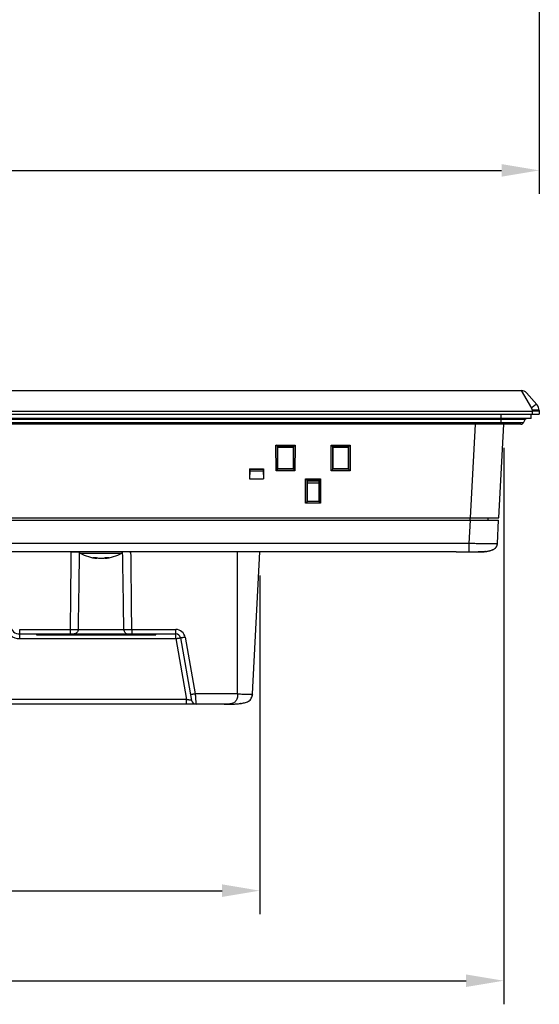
# Model space of a CAD drawing. Header units: millimetres. Extents: x 0 to 2577, y 0 to 841.
# Tile 38 of 68: x 1882 to 1992, y 147 to 356. Entities that reach past the tile are written whole.
import ezdxf

# ---------------------------------------------------------------- set-up
doc = ezdxf.new("R2010")
doc.units = ezdxf.units.MM
doc.layers.add('11_COMPONENTS', color=7, linetype='Continuous')
doc.styles.get("Standard").update_dxf_attribs({"font": 'ARIAL.TTF'})
doc.dimstyles.new('WALL', dxfattribs={"dimtxt": 10, "dimasz": 8, "dimexe": 5, "dimexo": 5, "dimgap": 1.5, "dimtad": 1, "dimtoh": 1, "dimdsep": 46, "dimtxsty": 'Standard', "dimcen": 0, "dimadec": 0, "dimazin": 0, "dimtp": 0.001, "dimtm": 0.001, "dimtfac": 1, "dimtofl": 0, "dimtmove": 0, "dimatfit": 3, "dimfxl": 1, "dimtolj": 1, "dimarcsym": 0})

# ---------------------------------------------------------------- blocks, each defined once
blk = doc.blocks.new('*D26')
at = {"color": 0, "lineweight": -2}
for p, q in [((1671.94, 357.36), (1671.94, 318.83)), ((1991.94, 357.36), (1991.94, 318.83)), ((1679.94, 323.83), (1983.94, 323.83))]:
    blk.add_line(p, q, dxfattribs=at)
at = {"color": 0}
for points in [[(1679.94, 325.16), (1679.94, 322.49), (1671.94, 323.83)], [(1983.94, 325.16), (1983.94, 322.49), (1991.94, 323.83)]]:
    blk.add_solid(points, dxfattribs=at)
at = {"layer": 'Defpoints', "color": 0}
for p in [(1671.94, 362.36), (1991.94, 362.36), (1991.94, 323.83)]:
    blk.add_point(p, dxfattribs=at)
at = {"color": 0, "insert": (1831.94, 330.44), "char_height": 10, "attachment_point": 5}
blk.add_mtext('\\A1;320', dxfattribs=at)
blk = doc.blocks.new('*D35')
at = {"color": 0, "lineweight": -2}
for p, q in [((1679.5, 265.02), (1679.5, 146.99)), ((1984.39, 265.02), (1984.39, 146.99)), ((1687.5, 151.99), (1976.39, 151.99))]:
    blk.add_line(p, q, dxfattribs=at)
at = {"color": 0}
for points in [[(1687.5, 153.33), (1687.5, 150.66), (1679.5, 151.99)], [(1976.39, 153.33), (1976.39, 150.66), (1984.39, 151.99)]]:
    blk.add_solid(points, dxfattribs=at)
at = {"layer": 'Defpoints', "color": 0}
for p in [(1679.5, 270.02), (1984.39, 270.02), (1984.39, 151.99)]:
    blk.add_point(p, dxfattribs=at)
at = {"color": 0, "insert": (1831.94, 158.6), "char_height": 10, "attachment_point": 5}
blk.add_mtext('\\A1;304.9', dxfattribs=at)
blk = doc.blocks.new('*D36')
at = {"color": 0, "lineweight": -2}
for p, q in [((1731.24, 237.92), (1731.24, 166.09)), ((1932.64, 237.92), (1932.64, 166.09)), ((1739.24, 171.09), (1924.64, 171.09))]:
    blk.add_line(p, q, dxfattribs=at)
at = {"color": 0}
for points in [[(1739.24, 172.43), (1739.24, 169.76), (1731.24, 171.09)], [(1924.64, 172.43), (1924.64, 169.76), (1932.64, 171.09)]]:
    blk.add_solid(points, dxfattribs=at)
at = {"layer": 'Defpoints', "color": 0}
for p in [(1731.24, 242.92), (1932.64, 242.92), (1932.64, 171.09)]:
    blk.add_point(p, dxfattribs=at)
at = {"color": 0, "insert": (1831.94, 177.7), "char_height": 10, "attachment_point": 5}
blk.add_mtext('\\A1;201.4', dxfattribs=at)

msp = doc.modelspace()

# ---------------------------------------------------------------- linework, layer by layer
at = {"layer": '11_COMPONENTS', "linetype": 'Continuous'}
for p, q in [((1675.79, 277.123), (1988.098, 277.123)), ((1988.098, 277.123), (1990.291, 273.437)), ((1991.41, 274.164), (1989.217, 276.622)), ((1671.944, 272.123), (1991.944, 272.123)), ((1673.466, 272.78), (1990.422, 272.78)), ((1983.844, 270.023), (1983.844, 272.123)), ((1990.244, 271.223), (1990.244, 272.123)), ((1990.418, 272.963), (1990.422, 272.78)), ((1990.422, 272.78), (1990.445, 272.123)), ((1991.917, 272.902), (1991.944, 272.123)), ((1990.244, 271.223), (1673.644, 271.223)), ((1988.939, 270.973), (1674.949, 270.973)), ((1988.564, 270.323), (1675.324, 270.323)), ((1988.044, 270.023), (1675.844, 270.023)), ((1977.352, 250.123), (1978.395, 270.023)), ((1983.344, 250.123), (1984.386, 270.023)), ((1988.564, 270.323), (1988.939, 270.973)), ((1936.068, 265.577), (1940.12, 265.577)), ((1936.378, 265.262), (1936.068, 265.577)), ((1936.081, 260.132), (1936.068, 265.577)), ((1936.378, 265.262), (1939.81, 265.262)), ((1936.378, 265.262), (1936.402, 265.261)), ((1936.414, 260.459), (1936.402, 265.261)), ((1936.494, 265.123), (1936.402, 265.261)), ((1939.694, 265.123), (1939.786, 265.261)), ((1939.786, 265.261), (1939.775, 260.459)), ((1939.786, 265.261), (1939.81, 265.262)), ((1939.81, 265.262), (1940.12, 265.577)), ((1940.12, 265.577), (1940.107, 260.132)), ((1947.768, 265.577), (1951.82, 265.577)), ((1948.078, 265.262), (1947.768, 265.577)), ((1947.781, 260.132), (1947.768, 265.577)), ((1948.078, 265.262), (1951.51, 265.262)), ((1948.078, 265.262), (1948.102, 265.261)), ((1948.114, 260.459), (1948.102, 265.261)), ((1948.194, 265.123), (1948.102, 265.261)), ((1951.394, 265.123), (1951.486, 265.261)), ((1951.486, 265.261), (1951.475, 260.459)), ((1951.486, 265.261), (1951.51, 265.262)), ((1951.51, 265.262), (1951.82, 265.577)), ((1951.82, 265.577), (1951.807, 260.132)), ((1936.494, 265.123), (1939.694, 265.123)), ((1936.494, 260.523), (1936.494, 265.123)), ((1939.694, 265.123), (1939.694, 260.523)), ((1948.194, 265.123), (1951.394, 265.123)), ((1948.194, 260.523), (1948.194, 265.123)), ((1951.394, 265.123), (1951.394, 260.523)), ((1930.444, 260.512), (1933.444, 260.512)), ((1930.444, 260.512), (1930.526, 260.457)), ((1930.444, 260.512), (1930.444, 258.451)), ((1930.527, 260.115), (1930.444, 258.451)), ((1930.526, 260.457), (1933.363, 260.457)), ((1930.526, 260.457), (1930.527, 260.115)), ((1930.527, 260.115), (1933.362, 260.115)), ((1933.363, 260.457), (1933.362, 260.115)), ((1933.362, 260.115), (1933.444, 258.451)), ((1933.444, 260.512), (1933.363, 260.457)), ((1933.444, 260.512), (1933.444, 258.451)), ((1936.414, 260.459), (1936.081, 260.132)), ((1940.107, 260.132), (1936.081, 260.132)), ((1936.494, 260.523), (1936.414, 260.483)), ((1939.774, 260.483), (1936.414, 260.483)), ((1936.414, 260.459), (1936.414, 260.483)), ((1939.694, 260.523), (1936.494, 260.523)), ((1939.694, 260.523), (1939.774, 260.483)), ((1939.774, 260.483), (1939.775, 260.459)), ((1939.775, 260.459), (1940.107, 260.132)), ((1948.114, 260.459), (1947.781, 260.132)), ((1951.807, 260.132), (1947.781, 260.132)), ((1948.194, 260.523), (1948.114, 260.483)), ((1951.474, 260.483), (1948.114, 260.483)), ((1948.114, 260.459), (1948.114, 260.483)), ((1951.394, 260.523), (1948.194, 260.523)), ((1951.394, 260.523), (1951.474, 260.483)), ((1951.474, 260.483), (1951.475, 260.459)), ((1951.475, 260.459), (1951.807, 260.132)), ((1930.444, 258.451), (1933.444, 258.451)), ((1942.336, 258.451), (1945.553, 258.451)), ((1942.645, 258.136), (1942.336, 258.451)), ((1942.348, 253.241), (1942.336, 258.451)), ((1942.645, 258.136), (1945.243, 258.136)), ((1942.645, 258.136), (1942.669, 258.135)), ((1942.744, 258.023), (1942.669, 258.135)), ((1942.681, 253.568), (1942.669, 258.135)), ((1942.744, 258.023), (1945.144, 258.023)), ((1942.744, 253.623), (1942.744, 258.023)), ((1945.144, 257.523), (1942.744, 257.523)), ((1945.144, 258.023), (1945.219, 258.135)), ((1945.144, 258.023), (1945.144, 253.623)), ((1945.219, 258.135), (1945.208, 253.568)), ((1945.219, 258.135), (1945.243, 258.136)), ((1945.243, 258.136), (1945.553, 258.451)), ((1945.553, 258.451), (1945.54, 253.241)), ((1942.681, 253.568), (1942.348, 253.241)), ((1945.54, 253.241), (1942.348, 253.241)), ((1942.744, 253.623), (1942.681, 253.591)), ((1945.207, 253.591), (1942.681, 253.591)), ((1942.681, 253.568), (1942.681, 253.591)), ((1945.144, 253.623), (1942.744, 253.623)), ((1945.144, 253.623), (1945.207, 253.591)), ((1945.207, 253.591), (1945.208, 253.568)), ((1945.208, 253.568), (1945.54, 253.241)), ((1680.545, 250.123), (1983.344, 250.123)), ((1680.571, 249.623), (1983.317, 249.623)), ((1977.068, 244.713), (1977.326, 249.623)), ((1977.244, 249.623), (1977.244, 250.123)), ((1981.079, 249.623), (1981.07, 250.123)), ((1983.06, 244.713), (1983.317, 249.623)), ((1977.068, 244.713), (1686.82, 244.713)), ((1977.068, 242.969), (1977.068, 244.713)), ((1974.289, 242.923), (1684.823, 242.923)), ((1894.55, 242.668), (1903.338, 242.668)), ((1927.944, 212.809), (1927.944, 242.923)), ((1931.066, 212.809), (1932.644, 242.923)), ((1974.359, 242.923), (1979.066, 242.923)), ((1976.863, 242.968), (1977.067, 242.968)), ((1977.068, 242.969), (1977.067, 242.968)), ((1977.636, 242.966), (1977.997, 242.966)), ((1977.997, 242.966), (1978.348, 242.967)), ((1978.348, 242.967), (1978.686, 242.968)), ((1978.686, 242.968), (1979.009, 242.97)), ((1979.009, 242.97), (1979.316, 242.973)), ((1979.316, 242.973), (1979.603, 242.977)), ((1980.691, 243.022), (1980.692, 243.022)), ((1980.692, 243.022), (1980.821, 243.041)), ((1980.692, 243.022), (1980.692, 243.022)), ((1898.099, 241.565), (1898.109, 241.68)), ((1899.789, 241.565), (1899.779, 241.68)), ((1881.697, 226.47), (1892.409, 226.47)), ((1881.697, 224.54), (1881.697, 226.47)), ((1881.697, 225.523), (1914.828, 225.523)), ((1885.284, 225.523), (1885.284, 225.323)), ((1891.914, 225.323), (1891.968, 225.523)), ((1892.409, 226.47), (1892.409, 225.523)), ((1893.814, 225.323), (1893.761, 225.523)), ((1894.095, 226.488), (1903.793, 226.488)), ((1896.994, 225.323), (1897.048, 225.523)), ((1898.894, 225.323), (1898.841, 225.523)), ((1902.074, 225.323), (1902.128, 225.523)), ((1903.974, 225.323), (1903.921, 225.523)), ((1905.479, 226.47), (1914.828, 226.47)), ((1905.479, 226.47), (1905.479, 225.523)), ((1910.604, 225.323), (1910.604, 225.523)), ((1914.828, 224.54), (1914.828, 226.47)), ((1881.697, 224.54), (1914.828, 224.54)), ((1885.284, 225.323), (1910.604, 225.323)), ((1914.828, 224.54), (1917.109, 211.605)), ((1915.813, 224.696), (1918.148, 211.449)), ((1916.797, 224.818), (1918.915, 212.809)), ((1917.109, 211.605), (1757.528, 211.605)), ((1917.109, 210.623), (1917.109, 211.605)), ((1927.944, 212.809), (1918.915, 212.809)), ((1925.074, 210.623), (1738.814, 210.623)), ((1928.555, 210.782), (1928.535, 210.779))]:
    msp.add_line(p, q, dxfattribs=at)
for points in [[(1980.821, 243.041), (1980.973, 243.067), (1981.121, 243.095), (1981.267, 243.127), (1981.41, 243.162), (1981.549, 243.201), (1981.685, 243.243), (1981.818, 243.29), (1981.947, 243.341), (1982.072, 243.396), (1982.191, 243.457), (1982.306, 243.522), (1982.415, 243.594), (1982.517, 243.67), (1982.613, 243.753), (1982.701, 243.842), (1982.78, 243.935), (1982.849, 244.034), (1982.909, 244.137), (1982.958, 244.244), (1982.998, 244.354), (1983.027, 244.467), (1983.048, 244.582)], [(1983.048, 244.582), (1983.059, 244.696), (1983.06, 244.713)], [(1974.289, 242.923), (1974.434, 242.923), (1974.586, 242.925), (1974.742, 242.928), (1974.903, 242.931), (1975.068, 242.935), (1975.587, 242.948)], [(1975.587, 242.948), (1975.765, 242.953), (1975.946, 242.957), (1976.128, 242.96), (1976.311, 242.963), (1976.495, 242.965), (1976.679, 242.967), (1976.863, 242.968)], [(1977.067, 242.968), (1977.266, 242.967), (1977.636, 242.966)], [(1979.603, 242.977), (1979.738, 242.979), (1979.867, 242.982), (1979.99, 242.984), (1980.105, 242.988), (1980.213, 242.991), (1980.313, 242.995), (1980.404, 242.999), (1980.489, 243.004), (1980.566, 243.009), (1980.636, 243.015), (1980.692, 243.022)]]:
    msp.add_lwpolyline(points, dxfattribs=at)
for centre, radius, start, end in [((1988.098, 275.623), 1.5, 41.75166, 90), ((1989.918, 272.832), 2, 2, 41.75166), ((1988.044, 270.623), 0.6, 270, 330), ((1989.372, 270.723), 0.5, 90, 150), ((1981.447, 244.798), 1.615, 355.408, 357.00324), ((5853.311, 194.738), 3961.029, 179.303001, 179.540994), ((1893.863, 304.371), 61.462, 268.79729, 268.93318), ((1893.81, 301.464), 58.554, 268.93289, 269.07471), ((6145.256, 168.896), 4251.552, 179.002925, 179.223844), ((1894.794, 243.105), 0.5, 201.35509, 240.77534), ((1898.944, 250.523), 9, 240.77534, 264.61231), ((1898.944, 250.523), 9, 275.38769, 299.22466), ((1903.094, 243.105), 0.5, 299.22466, 338.64491), ((-2347.417, 168.895), 4251.601, 0.776157, 0.997074), ((1904.149, 297.39), 54.48, 270.92026, 271.07227), ((1904.171, 296.194), 53.284, 271.07195, 271.22816), ((-2055.614, 194.736), 3961.221, 0.459012, 0.696994), ((1979.066, 259.424), 16.501, 269.99848, 270.48543), ((1979.507, 251.485), 8.545, 276.62646, 277.95615), ((1979.503, 251.52), 8.581, 276.70769, 277.48562), ((1979.585, 250.904), 7.959, 277.47736, 277.9776), ((1979.642, 250.513), 7.564, 278.04718, 279.38353), ((1898.628, 246.016), 4.482, 251.9764, 263.22939), ((1897.544, 246.202), 4.459, 266.10066, 270.00297), ((1897.544, 246.261), 4.518, 270.00616, 273.87391), ((1898.945, 250.598), 9.035, 268.64497, 271.35503), ((1899.256, 246.046), 4.513, 276.78478, 287.97602), ((1900.346, 246.248), 4.505, 266.12063, 269.99428), ((1900.346, 246.193), 4.45, 269.99806, 273.9034), ((1881.697, 227.54), 3, 190, 270), ((1881.697, 227.523), 2, 190, 270), ((1914.828, 224.47), 2, 10.00022, 89.99978), ((1914.828, 224.523), 1, 10, 90), ((1919.133, 211.623), 1, 190, 270), ((1927.593, 212.989), 3.478, 355.16967, 357.02009), ((1927.165, 221.266), 10.576, 276.94875, 278.33482), ((1927.07, 222.005), 11.321, 276.96911, 277.43248)]:
    msp.add_arc(centre, radius, start, end, dxfattribs=at)
for points, knots in [([(1991.41, 274.164), (1991.4, 274.175), (1991.352, 274.178), (1991.227, 274.13), (1990.995, 273.992), (1990.665, 273.75), (1990.422, 273.549), (1990.291, 273.437)], [0, 0, 0, 0, 0.0325822, 0.0923637, 0.3036895, 0.6191705, 1, 1, 1, 1]), ([(1991.917, 272.902), (1991.916, 272.914), (1991.864, 272.931), (1991.789, 272.945), (1991.645, 272.959), (1991.464, 272.968), (1991.239, 272.974), (1990.886, 272.976), (1990.609, 272.97), (1990.418, 272.963)], [0, 0, 0, 0, 0.0240212, 0.0821319, 0.1746074, 0.2983666, 0.4488471, 0.6203807, 1, 1, 1, 1]), ([(1991.921, 272.78), (1991.921, 272.783), (1991.908, 272.786), (1991.889, 272.79), (1991.851, 272.793), (1991.802, 272.796), (1991.739, 272.799), (1991.631, 272.801), (1991.468, 272.802), (1991.244, 272.8), (1990.988, 272.796), (1990.711, 272.789), (1990.519, 272.783), (1990.422, 272.78)], [0, 0, 0, 0, 0.0058937, 0.0206445, 0.0446611, 0.0777893, 0.1197573, 0.1701629, 0.2943289, 0.4455641, 0.6180861, 0.8052889, 1, 1, 1, 1]), ([(1983.06, 244.713), (1983.06, 244.709), (1983.049, 244.7), (1983.01, 244.687), (1982.924, 244.673), (1982.782, 244.66), (1982.584, 244.648), (1982.333, 244.639), (1982.031, 244.632), (1981.682, 244.628), (1981.13, 244.626), (1980.351, 244.632), (1979.328, 244.649), (1978.22, 244.676), (1977.457, 244.7), (1977.068, 244.713)], [0, 0, 0, 0, 0.0021061, 0.0061252, 0.0209209, 0.0449084, 0.0780015, 0.119998, 0.1704443, 0.2288213, 0.2946068, 0.4459446, 0.6184483, 0.8055592, 1, 1, 1, 1]), ([(1980.876, 243.05), (1981.117, 243.09), (1981.597, 243.195), (1982.283, 243.464), (1982.772, 243.864), (1982.999, 244.304), (1983.047, 244.547), (1983.057, 244.668)], [0, 0, 0, 0, 0.2505083, 0.5007239, 0.7497356, 0.8748278, 1, 1, 1, 1]), ([(1892.864, 242.917), (1893.148, 242.913), (1893.637, 242.909), (1894.126, 242.913), (1894.33, 242.922)], [0, 0, 0, 0, 0.5821339, 1, 1, 1, 1]), ([(1905.024, 242.917), (1904.739, 242.913), (1904.251, 242.909), (1903.762, 242.913), (1903.558, 242.922)], [0, 0, 0, 0, 0.5821305, 1, 1, 1, 1]), ([(1974.275, 242.923), (1974.699, 242.923), (1975.63, 242.954), (1976.561, 242.971), (1977.068, 242.969)], [0, 0, 0, 0, 0.4556436, 1, 1, 1, 1]), ([(1977.068, 242.969), (1977.487, 242.968), (1978.272, 242.967), (1979.207, 242.972), (1979.847, 242.982), (1980.212, 242.992), (1980.484, 243.003), (1980.634, 243.014), (1980.691, 243.022)], [0, 0, 0, 0, 0.3463941, 0.649671, 0.7742181, 0.8758695, 0.9518088, 1, 1, 1, 1]), ([(1979.066, 242.923), (1979.055, 242.923), (1979.012, 242.927), (1978.971, 242.949), (1978.946, 242.97)], [0, 0, 0, 0, 0.2378871, 1, 1, 1, 1]), ([(1980.505, 242.998), (1980.421, 242.988), (1979.942, 242.939), (1979.461, 242.923), (1979.066, 242.923)], [0, 0, 0, 0, 0.1772721, 1, 1, 1, 1]), ([(1979.206, 242.923), (1979.34, 242.924), (1979.77, 242.933), (1980.2, 242.962), (1980.493, 242.997)], [0, 0, 0, 0, 0.3132125, 1, 1, 1, 1]), ([(1897.849, 241.754), (1897.922, 241.731), (1898.211, 241.648), (1898.508, 241.591), (1898.731, 241.565)], [0, 0, 0, 0, 0.2531316, 1, 1, 1, 1]), ([(1899.158, 241.565), (1899.232, 241.574), (1899.531, 241.616), (1899.825, 241.686), (1900.041, 241.754)], [0, 0, 0, 0, 0.2473896, 1, 1, 1, 1]), ([(1892.409, 226.47), (1892.729, 226.469), (1893.291, 226.471), (1893.853, 226.479), (1894.095, 226.488)], [0, 0, 0, 0, 0.5701765, 1, 1, 1, 1]), ([(1894.095, 226.488), (1894.091, 226.362), (1894.044, 226.114), (1893.86, 225.795), (1893.584, 225.576), (1893.36, 225.523), (1893.252, 225.523)], [0, 0, 0, 0, 0.2692798, 0.5273207, 0.7694842, 1, 1, 1, 1]), ([(1903.793, 226.488), (1903.797, 226.362), (1903.844, 226.114), (1904.028, 225.795), (1904.304, 225.576), (1904.528, 225.523), (1904.636, 225.523)], [0, 0, 0, 0, 0.2692798, 0.5273207, 0.7694843, 1, 1, 1, 1]), ([(1903.793, 226.488), (1904.035, 226.479), (1904.597, 226.471), (1905.159, 226.469), (1905.479, 226.47)], [0, 0, 0, 0, 0.4297446, 1, 1, 1, 1]), ([(1914.828, 224.54), (1914.892, 224.551), (1915.017, 224.573), (1915.199, 224.604), (1915.367, 224.632), (1915.514, 224.656), (1915.621, 224.673), (1915.692, 224.683), (1915.734, 224.689), (1915.766, 224.693), (1915.791, 224.697), (1915.803, 224.696), (1915.812, 224.698), (1915.813, 224.696)], [0, 0, 0, 0, 0.195077, 0.3827226, 0.555477, 0.7069101, 0.831161, 0.8815734, 0.9234961, 0.9565606, 0.9804244, 0.9948958, 1, 1, 1, 1]), ([(1916.797, 224.818), (1916.673, 224.796), (1916.491, 224.766), (1916.26, 224.731), (1916.113, 224.712), (1915.992, 224.698), (1915.902, 224.69), (1915.846, 224.689), (1915.821, 224.691), (1915.813, 224.694), (1915.813, 224.696)], [0, 0, 0, 0, 0.3815997, 0.5536925, 0.70453, 0.8283594, 0.9205727, 0.977905, 0.9930471, 1, 1, 1, 1]), ([(1918.148, 211.449), (1918.149, 211.447), (1918.137, 211.449), (1918.126, 211.449), (1918.098, 211.453), (1918.063, 211.456), (1918.018, 211.463), (1917.941, 211.474), (1917.825, 211.491), (1917.669, 211.515), (1917.493, 211.543), (1917.304, 211.573), (1917.174, 211.594), (1917.109, 211.605)], [0, 0, 0, 0, 0.0048138, 0.0195867, 0.044298, 0.0786131, 0.1220894, 0.1741358, 0.301225, 0.4538522, 0.6255228, 0.8097094, 1, 1, 1, 1]), ([(1918.915, 212.809), (1918.79, 212.787), (1918.609, 212.757), (1918.378, 212.722), (1918.231, 212.703), (1918.109, 212.689), (1918.02, 212.681), (1917.963, 212.68), (1917.939, 212.682), (1917.93, 212.685), (1917.93, 212.687)], [0, 0, 0, 0, 0.3816009, 0.5536943, 0.7045323, 0.828362, 0.9205754, 0.9779073, 0.9930488, 1, 1, 1, 1]), ([(1918.915, 212.809), (1918.951, 212.524), (1919.005, 212.02), (1919.026, 211.406), (1919.072, 211.011), (1919.099, 210.822), (1919.12, 210.704), (1919.123, 210.672), (1919.137, 210.614), (1919.133, 210.623)], [0, 0, 0, 0, 0.3914499, 0.6892075, 0.8448219, 0.9229866, 0.9646034, 0.9866877, 1, 1, 1, 1]), ([(1925.074, 210.623), (1925.37, 210.623), (1925.957, 210.626), (1926.833, 210.647), (1927.699, 210.691), (1928.559, 210.771), (1929.271, 210.894), (1929.827, 211.058), (1930.228, 211.241), (1930.592, 211.507), (1930.868, 211.882), (1931.02, 212.332), (1931.058, 212.649), (1931.066, 212.809)], [0, 0, 0, 0, 0.1255271, 0.2487808, 0.3710575, 0.4929808, 0.6150396, 0.6764705, 0.7381766, 0.8009424, 0.8655381, 0.93202, 1, 1, 1, 1]), ([(1927.944, 212.809), (1927.947, 212.65), (1927.933, 212.339), (1927.836, 211.8), (1927.625, 211.348), (1927.323, 211.067), (1927.047, 210.899), (1926.692, 210.773), (1926.265, 210.692), (1925.728, 210.635), (1925.331, 210.623), (1925.074, 210.623)], [0, 0, 0, 0, 0.1129703, 0.219737, 0.3887892, 0.453007, 0.51041, 0.6165855, 0.718572, 0.817949, 1, 1, 1, 1]), ([(1927.944, 212.809), (1928.147, 212.804), (1928.545, 212.797), (1929.123, 212.79), (1929.656, 212.786), (1930.062, 212.785), (1930.349, 212.785), (1930.53, 212.786), (1930.688, 212.788), (1930.818, 212.79), (1930.921, 212.793), (1930.995, 212.796), (1931.041, 212.801), (1931.059, 212.804), (1931.066, 212.807), (1931.066, 212.809)], [0, 0, 0, 0, 0.1948156, 0.38234, 0.5550351, 0.7064221, 0.7722249, 0.830618, 0.8810727, 0.9230609, 0.9561148, 0.9800053, 0.9945846, 0.9983764, 1, 1, 1, 1]), ([(1926.907, 210.654), (1926.756, 210.648), (1926.145, 210.628), (1925.534, 210.623), (1925.074, 210.623)], [0, 0, 0, 0, 0.2469262, 1, 1, 1, 1])]:
    msp.add_open_spline(points, degree=3, knots=knots, dxfattribs=at)
for points in [[(1990.291, 273.437), (1990.375, 273.296), (1990.414, 273.127), (1990.418, 272.963)], [(1931.058, 212.697), (1931.05, 212.599), (1931.037, 212.502), (1931.019, 212.406)], [(1928.698, 210.802), (1928.65, 210.795), (1928.602, 210.788), (1928.555, 210.782)]]:
    msp.add_open_spline(points, degree=3, dxfattribs=at)

# ---------------------------------------------------------------- dimensions: what is measured, and where the dimension line sits
at = {"color": 5}
dim = msp.add_linear_dim(base=(1991.944, 323.828), p1=(1671.944, 362.357), p2=(1991.944, 362.357), dimstyle='WALL', dxfattribs=at)
dim.commit()
dim.dimension.update_dxf_attribs({"geometry": '*D26', "text_midpoint": (1831.944, 330.437)})
dim = msp.add_linear_dim(base=(1984.386, 151.993), p1=(1679.502, 270.023), p2=(1984.386, 270.023), text='304.9', dimstyle='WALL', dxfattribs=at)
dim.commit()
dim.dimension.update_dxf_attribs({"geometry": '*D35', "text_midpoint": (1831.944, 158.602)})
dim = msp.add_linear_dim(base=(1932.644, 171.093), p1=(1731.244, 242.923), p2=(1932.644, 242.923), dimstyle='WALL', dxfattribs=at)
dim.commit()
dim.dimension.update_dxf_attribs({"geometry": '*D36', "text_midpoint": (1831.944, 171.093), "dimtype": 160})

doc.saveas('drawing.dxf')
